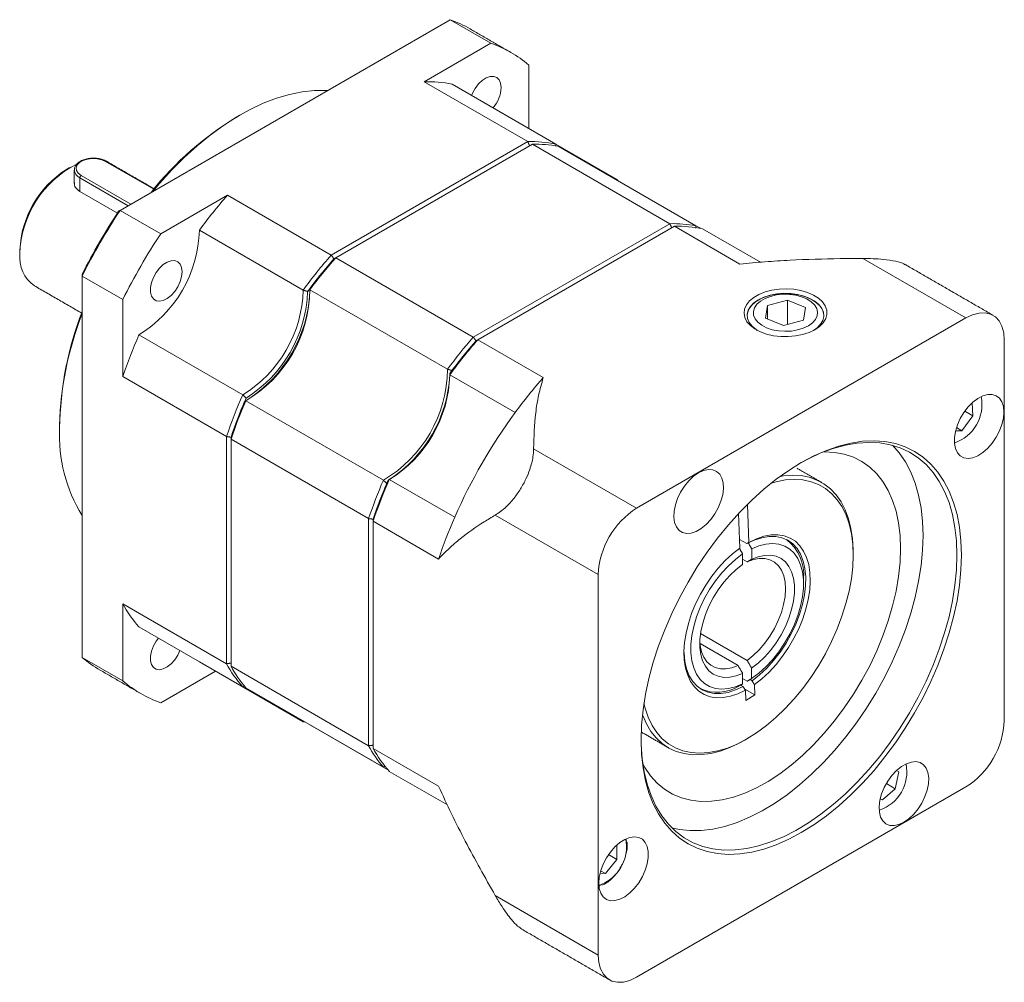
# Model space of a CAD drawing. Header units: millimetres. Extents: x 1181 to 1607, y -83 to 105.
# Tile 5 of 5: x 1546 to 1600, y 48 to 100. Entities that reach past the tile are written whole.
import ezdxf

# ---------------------------------------------------------------- set-up
doc = ezdxf.new("R2010")
doc.units = ezdxf.units.MM
doc.layers.add('dim', color=4, linetype='Continuous')

# ---------------------------------------------------------------- blocks, each defined once
blk = doc.blocks.new('JY5GERG')
at = {"color": 7, "linetype": 'Continuous', "lineweight": 15}
for p, q in [((1569.164, 100.415), (1551.051, 89.959)), ((1571.391, 99.13), (1569.164, 100.415)), ((1567.729, 97.015), (1571.391, 99.13)), ((1573.472, 97.928), (1573.472, 94.453)), ((1573.421, 93.729), (1567.729, 97.015)), ((1569.269, 96.879), (1574.961, 93.593)), ((1562.633, 87.502), (1573.421, 93.729)), ((1573.669, 93.586), (1562.881, 87.359)), ((1573.669, 93.586), (1581.217, 89.229)), ((1578.276, 91.679), (1574.961, 93.593)), ((1575.088, 93.474), (1582.637, 89.116)), ((1552.898, 91.119), (1550.258, 92.643)), ((1548.54, 92.159), (1548.539, 92.171)), ((1548.921, 91.871), (1551.642, 90.3)), ((1551.494, 90.215), (1548.847, 91.743)), ((1548.847, 91.743), (1548.847, 90.995)), ((1578.238, 91.656), (1578.276, 91.679)), ((1578.276, 91.679), (1578.356, 91.588)), ((1550.903, 89.808), (1548.847, 90.995)), ((1553.279, 88.674), (1556.941, 90.788)), ((1556.941, 90.788), (1562.633, 87.502)), ((1551.051, 89.959), (1553.279, 88.674)), ((1570.429, 83.001), (1581.217, 89.229)), ((1561.093, 85.587), (1555.401, 88.873)), ((1581.464, 89.086), (1570.677, 82.858)), ((1581.464, 89.086), (1585.053, 87.014)), ((1582.637, 89.115), (1582.883, 88.974)), ((1583.005, 88.95), (1586.181, 87.116)), ((1562.881, 87.359), (1570.429, 83.001)), ((1597.453, 84.058), (1591.803, 87.319)), ((1548.971, 86.355), (1548.971, 65.44)), ((1551.198, 85.069), (1548.971, 86.355)), ((1561.461, 85.607), (1569.009, 81.249)), ((1551.198, 80.84), (1551.198, 85.069)), ((1587.66, 85.041), (1586.561, 84.745)), ((1587.66, 85.041), (1588.653, 84.639)), ((1587.66, 83.703), (1587.66, 85.041)), ((1586.561, 84.745), (1586.455, 84.048)), ((1586.561, 84.005), (1586.561, 84.745)), ((1588.547, 83.942), (1588.653, 84.639)), ((1579.387, 73.628), (1597.453, 84.058)), ((1587.448, 83.646), (1586.455, 84.048)), ((1588.547, 83.942), (1587.448, 83.646)), ((1552.086, 83.132), (1557.778, 79.846)), ((1574.265, 80.787), (1570.677, 82.858)), ((1599.557, 82.843), (1599.557, 61.98)), ((1556.89, 77.554), (1551.198, 80.84)), ((1572.725, 78.872), (1569.136, 80.944)), ((1557.945, 79.517), (1565.494, 75.16)), ((1597.791, 79.403), (1597.835, 78.693)), ((1597.391, 78.95), (1597.835, 78.693)), ((1597.835, 78.693), (1597.232, 77.877)), ((1596.883, 77.873), (1597.232, 77.877)), ((1596.933, 78.049), (1597.232, 77.877)), ((1556.89, 65.097), (1556.89, 77.554)), ((1557.138, 77.412), (1564.686, 73.054)), ((1557.138, 77.412), (1557.138, 64.954)), ((1573.737, 76.89), (1579.387, 73.628)), ((1565.822, 75.202), (1569.41, 73.131)), ((1585.548, 71.753), (1585.468, 73.834)), ((1564.686, 60.597), (1564.686, 73.054)), ((1577.283, 69.984), (1571.633, 73.246)), ((1584.981, 73.333), (1585.053, 71.442)), ((1564.934, 72.911), (1564.934, 60.454)), ((1564.934, 72.911), (1568.522, 70.839)), ((1585.035, 71.912), (1585.429, 71.684)), ((1585.699, 70.827), (1585.699, 71.401)), ((1585.204, 71.116), (1585.204, 70.542)), ((1585.451, 70.683), (1585.204, 70.826)), ((1577.283, 49.122), (1577.283, 69.984)), ((1551.198, 64.154), (1551.198, 68.383)), ((1551.198, 68.383), (1556.89, 65.097)), ((1557.778, 63.831), (1552.086, 67.117)), ((1582.894, 66.757), (1585.449, 65.282)), ((1584.954, 64.996), (1582.865, 66.203)), ((1548.971, 65.44), (1551.198, 64.154)), ((1555.401, 65.203), (1561.093, 61.917)), ((1557.138, 64.954), (1564.686, 60.597)), ((1585.696, 64.278), (1585.697, 64.852)), ((1556.289, 64.69), (1553.279, 62.952)), ((1585.202, 64.566), (1585.201, 63.992)), ((1585.449, 64.134), (1585.201, 64.277)), ((1557.945, 63.781), (1565.494, 59.423)), ((1585.092, 63.929), (1585.224, 63.853)), ((1585.608, 64.226), (1585.718, 64.163)), ((1585.869, 63.383), (1585.847, 63.951)), ((1585.315, 63.702), (1585.869, 63.383)), ((1585.353, 63.641), (1585.375, 63.072)), ((1585.375, 63.072), (1585.869, 63.383)), ((1561.093, 61.917), (1561.094, 61.963)), ((1561.215, 61.893), (1561.093, 61.917)), ((1561.461, 61.751), (1565.742, 59.279)), ((1568.522, 58.382), (1564.934, 60.454)), ((1569.004, 57.351), (1565.822, 59.188)), ((1593.763, 59.162), (1593.572, 58.242)), ((1593.64, 59.233), (1593.763, 59.162)), ((1593.763, 59.162), (1593.641, 59.234)), ((1597.453, 58.337), (1579.387, 47.907)), ((1593.086, 58.523), (1593.572, 58.242)), ((1593.572, 58.242), (1592.869, 57.623)), ((1592.752, 57.692), (1592.869, 57.623)), ((1578.307, 54.366), (1578.307, 55.158)), ((1577.848, 54.631), (1578.307, 54.366)), ((1578.307, 54.366), (1577.678, 53.584)), ((1577.678, 53.584), (1577.379, 53.61)), ((1577.413, 53.736), (1577.678, 53.584)), ((1577.461, 52.963), (1577.314, 52.909)), ((1571.633, 52.384), (1577.283, 49.122))]:
    blk.add_line(p, q, dxfattribs=at)
at = {"color": 7, "linetype": 'Continuous', "lineweight": 15, "flags": 128}
for points in [[(1571.951, 96.696), (1571.924, 96.93), (1571.844, 97.117), (1571.716, 97.246), (1571.549, 97.309), (1571.353, 97.302), (1571.139, 97.226), (1570.923, 97.085), (1570.716, 96.889), (1570.533, 96.648), (1570.384, 96.38), (1570.335, 96.264)], [(1562.425, 96.525), (1562.37, 96.528), (1561.715, 96.527), (1561.038, 96.455), (1560.342, 96.315), (1559.631, 96.105), (1558.91, 95.829), (1558.181, 95.486), (1557.45, 95.08), (1556.719, 94.611), (1555.994, 94.083), (1555.277, 93.499), (1554.574, 92.862), (1553.887, 92.174), (1553.22, 91.441), (1552.841, 90.992)], [(1550.258, 92.643), (1550.042, 92.736), (1549.79, 92.79), (1549.522, 92.801), (1549.259, 92.768), (1549.023, 92.694), (1548.833, 92.584), (1548.704, 92.448), (1548.647, 92.296), (1548.666, 92.141), (1548.76, 91.996), (1548.921, 91.871)], [(1554.451, 86.594), (1554.424, 86.827), (1554.344, 87.014), (1554.216, 87.143), (1554.049, 87.206), (1553.853, 87.2), (1553.639, 87.124), (1553.423, 86.983), (1553.216, 86.786), (1553.033, 86.546), (1552.884, 86.277), (1552.78, 85.997), (1552.726, 85.723), (1552.726, 85.472), (1552.78, 85.261), (1552.884, 85.101), (1553.033, 85.004), (1553.216, 84.976), (1553.423, 85.018), (1553.639, 85.127), (1553.853, 85.297), (1554.049, 85.517), (1554.216, 85.774), (1554.344, 86.05), (1554.424, 86.329), (1554.451, 86.594)], [(1589.163, 83.415), (1588.85, 83.264), (1588.495, 83.148), (1588.11, 83.07), (1587.707, 83.033), (1587.299, 83.038), (1586.9, 83.086), (1586.521, 83.173), (1586.176, 83.299), (1585.875, 83.457), (1585.628, 83.645), (1585.442, 83.854), (1585.325, 84.08), (1585.279, 84.314), (1585.307, 84.549), (1585.407, 84.777), (1585.575, 84.992), (1585.808, 85.185), (1586.096, 85.352), (1586.431, 85.486), (1586.803, 85.583), (1587.198, 85.641), (1587.605, 85.656), (1588.01, 85.63), (1588.401, 85.562), (1588.764, 85.455), (1589.089, 85.313), (1589.364, 85.139), (1589.581, 84.94), (1589.733, 84.721), (1589.815, 84.49), (1589.824, 84.255), (1589.76, 84.023), (1589.625, 83.8), (1589.424, 83.596), (1589.163, 83.415)], [(1589.457, 84.697), (1589.262, 84.89), (1589.008, 85.059), (1588.705, 85.198), (1588.363, 85.303), (1587.993, 85.37), (1587.608, 85.396), (1587.221, 85.381), (1586.846, 85.326), (1586.495, 85.231), (1586.18, 85.101), (1585.911, 84.94), (1585.699, 84.752), (1585.55, 84.546), (1585.469, 84.327), (1585.454, 84.184)], [(1589.098, 83.379), (1589.286, 83.515), (1589.475, 83.711), (1589.598, 83.923), (1589.652, 84.145), (1589.634, 84.368), (1589.545, 84.586), (1589.389, 84.79), (1589.17, 84.975), (1588.896, 85.133), (1588.576, 85.26), (1588.221, 85.35), (1587.844, 85.401), (1587.457, 85.412), (1587.073, 85.381), (1586.706, 85.31), (1586.367, 85.201), (1586.069, 85.058), (1585.821, 84.886), (1585.633, 84.69), (1585.51, 84.478), (1585.456, 84.257), (1585.474, 84.033), (1585.563, 83.815), (1585.719, 83.611), (1585.938, 83.426), (1586.009, 83.379)], [(1589.151, 84.773), (1588.969, 84.95), (1588.728, 85.102), (1588.44, 85.223), (1588.115, 85.308), (1587.767, 85.353), (1587.41, 85.358), (1587.06, 85.32), (1586.729, 85.243), (1586.432, 85.128), (1586.182, 84.982), (1585.987, 84.809), (1585.857, 84.618), (1585.796, 84.415), (1585.807, 84.209), (1585.889, 84.009), (1586.04, 83.822), (1586.253, 83.657), (1586.519, 83.52), (1586.827, 83.416), (1587.165, 83.351), (1587.519, 83.326), (1587.875, 83.343), (1588.217, 83.401), (1588.532, 83.497), (1588.807, 83.628), (1589.031, 83.788), (1589.194, 83.971), (1589.291, 84.17), (1589.316, 84.375), (1589.269, 84.579), (1589.151, 84.773)], [(1599.557, 82.843), (1599.525, 83.246), (1599.43, 83.6), (1599.275, 83.895), (1599.065, 84.12), (1598.806, 84.27), (1598.505, 84.339), (1598.173, 84.327), (1597.819, 84.232), (1597.453, 84.058)], [(1599.533, 78.9), (1599.505, 79.2), (1599.423, 79.456), (1599.289, 79.657), (1599.11, 79.794), (1598.892, 79.863), (1598.645, 79.861), (1598.378, 79.786), (1598.103, 79.644), (1597.831, 79.438), (1597.573, 79.179), (1597.339, 78.876), (1597.139, 78.541), (1596.982, 78.19), (1596.873, 77.835), (1596.818, 77.491), (1596.818, 77.173), (1596.873, 76.893), (1596.982, 76.664), (1597.139, 76.494), (1597.339, 76.39), (1597.573, 76.357), (1597.831, 76.395), (1598.103, 76.504), (1598.378, 76.679), (1598.645, 76.913), (1598.892, 77.196), (1599.11, 77.516), (1599.289, 77.861), (1599.423, 78.216), (1599.505, 78.567), (1599.533, 78.9)], [(1597.206, 71.054), (1597.179, 70.243), (1597.098, 69.405), (1596.963, 68.546), (1596.776, 67.671), (1596.537, 66.786), (1596.248, 65.896), (1595.911, 65.006), (1595.528, 64.122), (1595.101, 63.25), (1594.633, 62.395), (1594.126, 61.562), (1593.584, 60.756), (1593.011, 59.982), (1592.409, 59.245), (1591.782, 58.55), (1591.135, 57.901), (1590.471, 57.301), (1589.795, 56.755), (1589.109, 56.266), (1588.42, 55.837), (1587.731, 55.47), (1587.046, 55.168), (1586.369, 54.933), (1585.705, 54.766), (1585.058, 54.668), (1584.431, 54.64), (1583.83, 54.682), (1583.256, 54.793), (1582.714, 54.974), (1582.208, 55.222), (1581.739, 55.537), (1581.312, 55.916), (1580.929, 56.357), (1580.592, 56.857), (1580.303, 57.414), (1580.064, 58.024), (1579.877, 58.682), (1579.742, 59.386), (1579.661, 60.13), (1579.634, 60.91), (1579.661, 61.722), (1579.742, 62.56), (1579.877, 63.419), (1580.064, 64.294), (1580.303, 65.179), (1580.592, 66.069), (1580.929, 66.959), (1581.312, 67.842), (1581.739, 68.715), (1582.208, 69.57), (1582.714, 70.403), (1583.256, 71.209), (1583.83, 71.983), (1584.431, 72.719), (1585.058, 73.415), (1585.705, 74.064), (1586.369, 74.664), (1587.046, 75.21), (1587.731, 75.699), (1588.42, 76.128), (1589.109, 76.495), (1589.795, 76.796), (1590.471, 77.032), (1591.135, 77.199), (1591.782, 77.297), (1592.409, 77.325), (1593.011, 77.283), (1593.584, 77.171), (1594.126, 76.991), (1594.633, 76.743), (1595.101, 76.428), (1595.528, 76.049), (1595.911, 75.608), (1596.248, 75.107), (1596.537, 74.551), (1596.776, 73.941), (1596.963, 73.283), (1597.098, 72.579), (1597.179, 71.835), (1597.206, 71.054)], [(1596.958, 71.054), (1596.931, 71.833), (1596.849, 72.576), (1596.713, 73.277), (1596.524, 73.932), (1596.283, 74.538), (1595.991, 75.09), (1595.65, 75.585), (1595.263, 76.019), (1594.832, 76.391), (1594.36, 76.697), (1593.85, 76.936), (1593.304, 77.106), (1592.726, 77.207), (1592.121, 77.236), (1591.492, 77.196), (1590.842, 77.084), (1590.176, 76.903), (1589.498, 76.653), (1588.813, 76.337), (1588.357, 76.091)], [(1593.865, 71.411), (1593.837, 72.133), (1593.755, 72.817), (1593.619, 73.459), (1593.429, 74.054), (1593.188, 74.598), (1592.897, 75.086), (1592.558, 75.515), (1592.173, 75.883), (1591.746, 76.185), (1591.28, 76.421), (1590.778, 76.588), (1590.244, 76.684), (1589.682, 76.71), (1589.635, 76.709)], [(1595.102, 72.126), (1595.075, 72.905), (1594.993, 73.647), (1594.857, 74.348), (1594.668, 75.004), (1594.426, 75.609), (1594.135, 76.161), (1593.794, 76.656), (1593.422, 77.076)], [(1582.79, 75.565), (1582.516, 75.375), (1582.253, 75.128), (1582.012, 74.835), (1581.803, 74.507), (1581.635, 74.158), (1581.513, 73.802), (1581.444, 73.455), (1581.43, 73.129), (1581.472, 72.839), (1581.568, 72.596), (1581.713, 72.41), (1581.903, 72.289), (1582.129, 72.238), (1582.382, 72.258), (1582.652, 72.35), (1582.928, 72.509), (1583.197, 72.729), (1583.45, 73), (1583.676, 73.313), (1583.866, 73.653), (1584.012, 74.007), (1584.108, 74.36), (1584.149, 74.698), (1584.135, 75.008), (1584.066, 75.276), (1583.945, 75.492), (1583.776, 75.646), (1583.567, 75.732), (1583.327, 75.748), (1583.064, 75.691), (1582.79, 75.565)], [(1579.789, 62.892), (1579.849, 62.654), (1580.018, 62.162), (1580.233, 61.717), (1580.493, 61.323), (1580.795, 60.984), (1581.137, 60.702), (1581.516, 60.479), (1581.928, 60.319), (1582.371, 60.222), (1582.84, 60.188), (1583.331, 60.219), (1583.84, 60.314), (1584.364, 60.472), (1584.896, 60.691), (1585.433, 60.971), (1585.971, 61.308), (1586.503, 61.7), (1587.027, 62.143), (1587.538, 62.633), (1588.03, 63.167), (1588.501, 63.74), (1588.945, 64.346), (1589.36, 64.981), (1589.741, 65.639), (1590.085, 66.315), (1590.39, 67.003), (1590.652, 67.697), (1590.87, 68.39), (1591.042, 69.078), (1591.166, 69.754), (1591.241, 70.412), (1591.266, 71.047), (1591.242, 71.653), (1591.168, 72.226), (1591.045, 72.76), (1590.875, 73.25), (1590.658, 73.693), (1590.396, 74.085), (1590.093, 74.422), (1589.749, 74.702), (1589.369, 74.922), (1588.955, 75.08), (1588.511, 75.174), (1588.042, 75.205), (1587.549, 75.172), (1587.039, 75.075), (1586.78, 75.003)], [(1587.261, 75.37), (1587.436, 75.398), (1587.933, 75.436), (1588.408, 75.411), (1588.857, 75.322), (1589.278, 75.171), (1589.665, 74.957), (1590.016, 74.685), (1590.329, 74.355), (1590.6, 73.97), (1590.827, 73.533), (1591.008, 73.049), (1591.142, 72.521), (1591.228, 71.953), (1591.265, 71.351), (1591.266, 71.197)], [(1581.315, 56.103), (1581.718, 56.014), (1582.31, 55.949), (1582.928, 55.954), (1583.568, 56.03), (1584.226, 56.177), (1584.898, 56.392), (1585.58, 56.676), (1586.268, 57.025), (1586.957, 57.439), (1587.642, 57.913), (1588.32, 58.446), (1588.986, 59.034), (1589.635, 59.673), (1590.265, 60.359), (1590.87, 61.087), (1591.448, 61.854), (1591.993, 62.654), (1592.504, 63.483), (1592.976, 64.335), (1593.407, 65.204), (1593.794, 66.085), (1594.135, 66.973), (1594.426, 67.862), (1594.668, 68.746), (1594.857, 69.62), (1594.993, 70.478), (1595.075, 71.315), (1595.102, 72.126)], [(1585.718, 64.163), (1586.128, 64.485), (1586.525, 64.859), (1586.904, 65.278), (1587.258, 65.735), (1587.582, 66.224), (1587.871, 66.737), (1588.121, 67.266), (1588.327, 67.803), (1588.486, 68.339), (1588.597, 68.867), (1588.657, 69.377), (1588.664, 69.862), (1588.621, 70.315), (1588.525, 70.728), (1588.381, 71.096), (1588.188, 71.411), (1587.952, 71.67), (1587.674, 71.869), (1587.36, 72.003), (1587.015, 72.072), (1586.643, 72.074), (1586.251, 72.009), (1585.844, 71.879), (1585.429, 71.684)], [(1585.548, 71.753), (1585.962, 71.949), (1586.368, 72.085), (1586.761, 72.157), (1587.135, 72.166), (1587.486, 72.11), (1587.807, 71.99), (1588.094, 71.81), (1588.343, 71.569), (1588.55, 71.274), (1588.713, 70.927), (1588.829, 70.533), (1588.897, 70.099), (1588.915, 69.63), (1588.883, 69.134), (1588.802, 68.616), (1588.672, 68.086), (1588.497, 67.55), (1588.278, 67.016), (1588.018, 66.492), (1587.721, 65.985), (1587.391, 65.503), (1587.034, 65.052), (1586.654, 64.64), (1586.256, 64.271), (1585.847, 63.951)], [(1579.739, 59.566), (1579.832, 59.402), (1580.148, 58.942), (1580.51, 58.544), (1580.916, 58.208), (1581.362, 57.939), (1581.847, 57.738), (1582.365, 57.606), (1582.914, 57.545), (1583.489, 57.554), (1584.085, 57.635), (1584.699, 57.786), (1585.326, 58.006), (1585.961, 58.293), (1586.6, 58.646), (1587.237, 59.061), (1587.869, 59.537), (1588.49, 60.068), (1589.096, 60.652), (1589.682, 61.284), (1590.244, 61.959), (1590.778, 62.672), (1591.28, 63.418), (1591.746, 64.192), (1592.173, 64.987), (1592.558, 65.798), (1592.897, 66.619), (1593.188, 67.444), (1593.429, 68.266), (1593.619, 69.08), (1593.755, 69.88), (1593.837, 70.659), (1593.865, 71.411)], [(1585.353, 63.641), (1584.939, 63.444), (1584.533, 63.309), (1584.139, 63.236), (1583.765, 63.228), (1583.415, 63.284), (1583.094, 63.403), (1582.807, 63.584), (1582.558, 63.824), (1582.35, 64.12), (1582.188, 64.467), (1582.071, 64.86), (1582.004, 65.295), (1581.986, 65.763), (1582.018, 66.26), (1582.099, 66.777), (1582.228, 67.308), (1582.404, 67.844), (1582.623, 68.378), (1582.883, 68.902), (1583.18, 69.409), (1583.509, 69.891), (1583.867, 70.341), (1584.247, 70.754), (1584.644, 71.123), (1585.053, 71.442)], [(1585.699, 71.401), (1586.096, 71.563), (1586.481, 71.66), (1586.85, 71.691), (1587.195, 71.654), (1587.51, 71.551), (1587.791, 71.384), (1588.033, 71.154), (1588.232, 70.867), (1588.383, 70.526), (1588.486, 70.138), (1588.537, 69.709), (1588.537, 69.246), (1588.485, 68.757), (1588.382, 68.25), (1588.23, 67.734), (1588.032, 67.218), (1587.789, 66.709), (1587.508, 66.217), (1587.192, 65.75), (1586.847, 65.316), (1586.479, 64.921), (1586.093, 64.573), (1585.696, 64.278)], [(1579.635, 60.982), (1579.641, 60.66), (1579.696, 59.898), (1579.805, 59.176), (1579.968, 58.497), (1580.183, 57.866), (1580.45, 57.287), (1580.766, 56.763), (1581.13, 56.298), (1581.539, 55.894), (1581.991, 55.555), (1582.483, 55.282), (1583.012, 55.078), (1583.574, 54.942), (1584.166, 54.877), (1584.784, 54.883), (1585.424, 54.959), (1586.082, 55.105), (1586.755, 55.321), (1587.437, 55.604), (1588.124, 55.954), (1588.813, 56.367), (1589.498, 56.842), (1590.176, 57.374), (1590.842, 57.962), (1591.492, 58.601), (1592.121, 59.287), (1592.726, 60.016), (1593.304, 60.783), (1593.85, 61.583), (1594.36, 62.411), (1594.832, 63.263), (1595.263, 64.132), (1595.65, 65.014), (1595.991, 65.901), (1596.283, 66.79), (1596.524, 67.675), (1596.713, 68.549), (1596.849, 69.407), (1596.931, 70.244), (1596.958, 71.054)], [(1585.201, 63.992), (1584.805, 63.83), (1584.419, 63.733), (1584.051, 63.703), (1583.706, 63.74), (1583.39, 63.842), (1583.109, 64.01), (1582.867, 64.239), (1582.669, 64.527), (1582.517, 64.868), (1582.415, 65.256), (1582.363, 65.685), (1582.363, 66.148), (1582.415, 66.637), (1582.518, 67.143), (1582.67, 67.659), (1582.869, 68.176), (1583.111, 68.684), (1583.392, 69.176), (1583.708, 69.643), (1584.053, 70.078), (1584.422, 70.472), (1584.808, 70.82), (1585.204, 71.116)], [(1585.451, 70.683), (1585.79, 70.808), (1586.116, 70.869), (1586.423, 70.865), (1586.703, 70.796), (1586.951, 70.664), (1587.162, 70.472), (1587.331, 70.223), (1587.454, 69.922), (1587.529, 69.578), (1587.554, 69.196), (1587.529, 68.785), (1587.453, 68.353), (1587.33, 67.911), (1587.161, 67.467), (1586.95, 67.031), (1586.701, 66.613), (1586.421, 66.221), (1586.114, 65.863), (1585.788, 65.548), (1585.449, 65.282)], [(1585.699, 70.827), (1586.059, 70.965), (1586.407, 71.039), (1586.736, 71.047), (1587.039, 70.989), (1587.312, 70.865), (1587.547, 70.68), (1587.741, 70.435), (1587.891, 70.137), (1587.992, 69.79), (1588.043, 69.403), (1588.042, 68.981), (1587.991, 68.534), (1587.89, 68.071), (1587.74, 67.601), (1587.546, 67.132), (1587.31, 66.674), (1587.037, 66.237), (1586.734, 65.828), (1586.404, 65.456), (1586.056, 65.129), (1585.697, 64.852)], [(1585.202, 64.566), (1584.842, 64.428), (1584.494, 64.355), (1584.165, 64.347), (1583.861, 64.405), (1583.589, 64.528), (1583.353, 64.714), (1583.159, 64.958), (1583.01, 65.257), (1582.909, 65.603), (1582.858, 65.991), (1582.858, 66.412), (1582.909, 66.859), (1583.011, 67.322), (1583.16, 67.793), (1583.355, 68.262), (1583.591, 68.719), (1583.863, 69.157), (1584.167, 69.565), (1584.496, 69.937), (1584.844, 70.265), (1585.204, 70.542)], [(1553.152, 66.502), (1553.033, 66.338), (1552.884, 66.069), (1552.78, 65.789), (1552.726, 65.515), (1552.726, 65.264), (1552.78, 65.052), (1552.884, 64.893), (1553.033, 64.796), (1553.216, 64.768), (1553.423, 64.809), (1553.639, 64.919), (1553.853, 65.089), (1554.049, 65.309), (1554.216, 65.565), (1554.335, 65.819)], [(1584.954, 64.996), (1584.616, 64.872), (1584.289, 64.811), (1583.983, 64.815), (1583.702, 64.883), (1583.454, 65.015), (1583.244, 65.208), (1583.075, 65.457), (1582.952, 65.757), (1582.877, 66.102), (1582.854, 66.361)], [(1581.986, 65.788), (1581.989, 65.674), (1582.033, 65.221), (1582.128, 64.808), (1582.272, 64.441), (1582.465, 64.125), (1582.701, 63.866), (1582.979, 63.668), (1583.293, 63.533), (1583.638, 63.464), (1584.01, 63.462), (1584.402, 63.527), (1584.809, 63.658), (1585.224, 63.853)], [(1585.328, 60.91), (1585.042, 60.753), (1584.503, 60.5), (1583.971, 60.308), (1583.45, 60.177), (1582.945, 60.11), (1582.46, 60.106), (1581.998, 60.166), (1581.564, 60.289), (1581.161, 60.474), (1580.793, 60.72), (1580.462, 61.024), (1580.172, 61.384), (1579.925, 61.798), (1579.722, 62.261), (1579.711, 62.292)], [(1594.05, 56.4), (1594.324, 56.59), (1594.587, 56.837), (1594.828, 57.13), (1595.037, 57.458), (1595.206, 57.807), (1595.327, 58.162), (1595.396, 58.51), (1595.41, 58.836), (1595.368, 59.126), (1595.273, 59.369), (1595.127, 59.555), (1594.937, 59.676), (1594.711, 59.727), (1594.458, 59.706), (1594.188, 59.615), (1593.913, 59.456), (1593.643, 59.236), (1593.39, 58.964), (1593.164, 58.652), (1592.974, 58.312), (1592.828, 57.958), (1592.733, 57.605), (1592.691, 57.266), (1592.705, 56.957), (1592.774, 56.689), (1592.895, 56.473), (1593.064, 56.319), (1593.273, 56.232), (1593.514, 56.217), (1593.776, 56.274), (1594.05, 56.4)], [(1577.307, 53.065), (1577.335, 52.765), (1577.417, 52.509), (1577.551, 52.308), (1577.73, 52.17), (1577.948, 52.101), (1578.195, 52.104), (1578.462, 52.178), (1578.737, 52.321), (1579.009, 52.526), (1579.268, 52.786), (1579.501, 53.089), (1579.701, 53.423), (1579.858, 53.775), (1579.967, 54.13), (1580.022, 54.474), (1580.022, 54.792), (1579.967, 55.071), (1579.858, 55.301), (1579.701, 55.471), (1579.501, 55.575), (1579.268, 55.608), (1579.009, 55.57), (1578.737, 55.461), (1578.462, 55.286), (1578.195, 55.052), (1577.948, 54.769), (1577.73, 54.449), (1577.551, 54.104), (1577.417, 53.749), (1577.335, 53.398), (1577.307, 53.065)], [(1578.841, 55.094), (1578.816, 55.358), (1578.782, 55.483)], [(1578.807, 55.495), (1578.816, 55.453), (1578.832, 55.351)], [(1577.283, 49.122), (1577.315, 48.718), (1577.41, 48.364), (1577.565, 48.07), (1577.775, 47.844), (1578.035, 47.695), (1578.335, 47.625), (1578.667, 47.638), (1579.022, 47.733), (1579.387, 47.907)]]:
    blk.add_lwpolyline(points, dxfattribs=at)
at = {"color": 7, "linetype": 'Continuous', "lineweight": 15}
for centre, radius, start, end in [((1566.844, 93.99), 6.831, 60.0238, 70.1453), ((1569.08, 92.725), 6.809, 49.8318, 70.1575), ((1567.881, 89.954), 7.063, 78.6643, 91.2341), ((1570.07, 96.784), 1.883, 320.2791, 357.3274), ((1566.597, 79.957), 17.674, 120.9507, 141.5832), ((1573.573, 86.668), 7.063, 78.6643, 91.2341), ((1573.818, 86.472), 7.116, 79.7158, 91.2037), ((1551.23, 87.426), 5.677, 116.6946, 178.3976), ((1550.288, 92.6), 0.0528, 65.6932, 125.6172), ((1551.061, 87.55), 5.51, 122.4499, 177.5554), ((1549.06, 92.221), 0.524, 186.832, 246.0417), ((1549.008, 91.735), 0.161, 122.6055, 177.3945), ((1578.171, 72.131), 28.263, 138.6906, 143.6737), ((1580.343, 70.645), 35.087, 146.6001, 153.3999), ((1580.049, 70.815), 34.788, 146.7024, 153.2976), ((1581.366, 82.115), 7.116, 79.7158, 91.2037), ((1582.571, 69.359), 35.087, 146.6001, 153.3999), ((1548.476, 89.043), 6.926, 301.4077, 358.5923), ((1581.616, 82.025), 7.063, 78.6643, 91.2341), ((1547.464, 87.386), 1.919, 174.0725, 234.6153), ((1583.863, 68.845), 28.263, 138.6906, 143.6737), ((1583.813, 68.876), 27.959, 138.7695, 143.4849), ((1584.046, 68.755), 28.179, 138.6859, 143.2726), ((1583.748, 68.93), 27.875, 138.765, 143.0754), ((1554.169, 85.757), 6.926, 301.4077, 358.5923), ((1554.344, 85.656), 7.117, 300.3982, 359.6018), ((1554.108, 85.792), 7.239, 302.211, 357.789), ((1553.945, 85.886), 7.531, 303.1519, 356.8534), ((1565.868, 77.8), 18.139, 158.6785, 178.7883), ((1565.597, 77.75), 17.866, 158.5294, 179.0675), ((1588.854, 84.171), 0.8, 0.9508, 41.0613), ((1577.973, 71.782), 28.265, 156.3262, 161.3089), ((1591.595, 64.398), 28.179, 138.6859, 143.2726), ((1591.906, 64.202), 28.263, 138.6906, 143.6737), ((1591.609, 64.376), 27.959, 138.7695, 143.4849), ((1591.544, 64.43), 27.875, 138.765, 143.0754), ((1561.892, 81.299), 7.117, 300.3982, 359.6017), ((1562.212, 81.114), 6.926, 301.4077, 358.5923), ((1561.856, 81.319), 7.293, 303.2962, 356.7092), ((1595.495, 62.13), 28.263, 138.6906, 143.6737), ((1583.665, 68.496), 28.265, 156.3262, 161.3089), ((1583.613, 68.524), 27.962, 156.515, 161.23), ((1583.834, 68.382), 28.182, 156.7273, 161.3137), ((1583.533, 68.553), 27.878, 156.9245, 161.2346), ((1596.096, 79.312), 2.233, 288.8094, 11.196), ((1596.973, 61.045), 30.096, 143.6765, 156.3235), ((1556.25, 77.658), 8.526, 177.4305, 211.367), ((1591.382, 64.025), 28.182, 156.7273, 161.3137), ((1591.708, 63.853), 28.265, 156.3262, 161.3089), ((1591.408, 64.024), 27.962, 156.515, 161.23), ((1591.329, 64.053), 27.878, 156.9245, 161.2346), ((1581.831, 69.788), 4.552, 122.4764, 177.5236), ((1595.297, 61.781), 28.265, 156.3262, 161.3089), ((1586.118, 69.982), 2.435, 354.9586, 51.7334), ((1557.391, 71.782), 7.064, 208.7581, 221.3258), ((1553.372, 70.655), 6.824, 229.8386, 239.987), ((1563.083, 68.496), 7.064, 208.7581, 221.3258), ((1563.375, 68.382), 7.117, 208.7883, 220.2745), ((1555.59, 69.357), 6.809, 229.8317, 250.1575), ((1583.796, 65.788), 2.259, 246.7166, 300.8288), ((1595.009, 62.177), 4.552, 302.4764, 357.5236), ((1570.924, 64.024), 7.117, 208.7883, 220.2745), ((1571.127, 63.853), 7.064, 208.7581, 221.3258), ((1591.978, 59.168), 2.23, 288.7408, 11.2646), ((1576.566, 55.086), 2.275, 289.1325, 0.2046)]:
    blk.add_arc(centre, radius, start, end, dxfattribs=at)
for points in [[(1572.484, 98.622), (1570.257, 99.908)], [(1557.631, 95.186), (1557.507, 95.115)], [(1573.516, 93.499), (1573.421, 93.729)], [(1574.961, 93.484), (1574.961, 93.593)], [(1552.918, 91.143), (1550.31, 92.648)], [(1548.277, 92.3), (1548.104, 92.2)], [(1548.539, 92.171), (1548.539, 91.437)], [(1578.288, 91.626), (1578.276, 91.679)], [(1550.972, 89.913), (1551.051, 89.959)], [(1581.217, 89.229), (1581.312, 88.998)], [(1582.637, 89.116), (1582.635, 88.986)], [(1545.555, 87.785), (1545.555, 87.585)], [(1562.786, 87.304), (1562.633, 87.502)], [(1562.786, 87.304), (1562.881, 87.359)], [(1598.941, 84.205), (1594.131, 86.982)], [(1548.971, 86.447), (1548.971, 86.355)], [(1546.353, 85.822), (1548.945, 84.326)], [(1561.093, 85.587), (1561.342, 85.513)], [(1561.464, 85.676), (1561.461, 85.607)], [(1570.429, 83.001), (1570.581, 82.803)], [(1570.677, 82.858), (1570.581, 82.803)], [(1569.009, 81.249), (1569.26, 81.176)], [(1569.138, 81.012), (1569.136, 80.944)], [(1557.778, 79.846), (1557.967, 79.667)], [(1557.886, 79.48), (1557.945, 79.517)], [(1547.733, 78.184), (1547.733, 78.041)], [(1556.89, 77.554), (1557.138, 77.522)], [(1557.138, 77.522), (1557.138, 77.412)], [(1589.526, 75.043), (1588.189, 75.815)], [(1565.494, 75.16), (1565.682, 74.979)], [(1565.763, 75.167), (1565.822, 75.202)], [(1564.686, 73.054), (1564.934, 73.021)], [(1564.934, 73.021), (1564.934, 72.911)], [(1585.204, 71.116), (1585.039, 71.403)], [(1585.429, 71.684), (1585.548, 71.753)], [(1585.513, 71.725), (1585.699, 71.401)], [(1585.699, 70.827), (1585.451, 70.683)], [(1591.266, 71.054), (1591.266, 71.197)], [(1588.544, 69.483), (1588.544, 69.768)], [(1556.89, 65.097), (1557.138, 65.13)], [(1585.202, 64.566), (1584.954, 64.996)], [(1585.449, 65.282), (1585.697, 64.852)], [(1549.958, 64.746), (1552.186, 63.46)], [(1585.696, 64.278), (1585.449, 64.134)], [(1557.778, 63.831), (1557.873, 63.886)], [(1584.954, 63.849), (1585.201, 63.992)], [(1585.224, 63.853), (1585.353, 63.641)], [(1585.847, 63.951), (1585.718, 64.163)], [(1561.093, 61.917), (1561.146, 61.933)], [(1579.642, 61.35), (1581.127, 60.493)], [(1564.686, 60.597), (1564.934, 60.63)], [(1585.328, 60.91), (1585.451, 60.981)], [(1565.599, 59.486), (1565.494, 59.423)], [(1578.87, 55.094), (1578.872, 55.137)], [(1573.089, 50.537), (1577.899, 47.76)]]:
    blk.add_open_spline(points, degree=1, dxfattribs=at)
for points, knots in [([(1549.574, 92.817), (1549.526, 92.817), (1549.388, 92.818), (1549.167, 92.775), (1548.931, 92.691), (1548.736, 92.569), (1548.606, 92.421), (1548.54, 92.277), (1548.546, 92.19), (1548.549, 92.157)], [0, 0, 0, 0, 0.0889992, 0.2560491, 0.4239773, 0.5935291, 0.7645462, 0.9129919, 1, 1, 1, 1]), ([(1550.31, 92.648), (1550.274, 92.667), (1550.169, 92.723), (1549.965, 92.786), (1549.747, 92.823), (1549.616, 92.818), (1549.574, 92.817)], [0, 0, 0, 0, 0.177335, 0.511382, 0.844806, 1, 1, 1, 1]), ([(1548.847, 90.995), (1548.774, 91.049), (1548.63, 91.158), (1548.537, 91.343), (1548.55, 91.452), (1548.553, 91.483)], [0, 0, 0, 0, 0.418605, 0.836818, 1, 1, 1, 1]), ([(1591.803, 87.319), (1591.387, 87.318), (1590.052, 87.312), (1588.256, 87.256), (1586.421, 87.146), (1585.509, 87.058), (1585.053, 87.014)], [0, 0, 0, 0, 0.184064, 0.590883, 0.795456, 1, 1, 1, 1]), ([(1591.803, 87.319), (1591.99, 87.318), (1592.368, 87.314), (1592.991, 87.274), (1593.579, 87.184), (1593.995, 87.071), (1594.101, 86.988), (1594.124, 86.971)], [0, 0, 0, 0, 0.208501, 0.421537, 0.702847, 0.93674, 1, 1, 1, 1]), ([(1574.265, 80.787), (1574.175, 80.466), (1573.994, 79.825), (1573.787, 78.525), (1573.757, 77.545), (1573.737, 76.89)], [0, 0, 0, 0, 0.248876, 0.49781, 1, 1, 1, 1]), ([(1571.633, 73.246), (1571.729, 73.307), (1571.922, 73.428), (1572.266, 73.722), (1572.642, 74.13), (1573.023, 74.672), (1573.324, 75.228), (1573.521, 75.716), (1573.638, 76.114), (1573.719, 76.508), (1573.73, 76.745), (1573.737, 76.89)], [0, 0, 0, 0, 0.105466, 0.210737, 0.351369, 0.468297, 0.585561, 0.696949, 0.781767, 0.866735, 1, 1, 1, 1]), ([(1571.633, 73.246), (1571.427, 73.123), (1570.764, 72.729), (1569.914, 72.127), (1569.092, 71.432), (1568.712, 71.037), (1568.522, 70.839)], [0, 0, 0, 0, 0.184064, 0.590883, 0.795456, 1, 1, 1, 1]), ([(1568.522, 58.382), (1568.755, 57.875), (1569.219, 56.861), (1570.242, 54.851), (1571.076, 53.372), (1571.633, 52.384)], [0, 0, 0, 0, 0.248876, 0.49781, 1, 1, 1, 1]), ([(1578.558, 54.019), (1578.574, 54.046), (1578.645, 54.168), (1578.738, 54.401), (1578.828, 54.704), (1578.866, 54.937), (1578.869, 55.062), (1578.87, 55.094)], [0, 0, 0, 0, 0.077966, 0.353455, 0.629357, 0.906056, 1, 1, 1, 1]), ([(1578.872, 55.137), (1578.873, 55.186), (1578.873, 55.246), (1578.862, 55.298), (1578.86, 55.307)], [0, 0, 0, 0, 0.82667, 1, 1, 1, 1]), ([(1577.514, 52.963), (1577.53, 52.969), (1577.626, 53.003), (1577.803, 53.12), (1578.035, 53.309), (1578.251, 53.544), (1578.43, 53.783), (1578.521, 53.95), (1578.558, 54.019)], [0, 0, 0, 0, 0.041961, 0.244763, 0.448338, 0.65163, 0.854601, 1, 1, 1, 1]), ([(1573.096, 50.548), (1573.018, 50.595), (1572.838, 50.704), (1572.542, 51.03), (1572.257, 51.399), (1571.956, 51.839), (1571.755, 52.178), (1571.633, 52.384)], [0, 0, 0, 0, 0.171252, 0.393991, 0.561402, 0.733515, 1, 1, 1, 1])]:
    blk.add_open_spline(points, degree=3, knots=knots, dxfattribs=at)

msp = doc.modelspace()

# ---------------------------------------------------------------- block references
at = {"layer": 'dim'}
msp.add_blockref('JY5GERG', (0, 0), dxfattribs=at)

doc.saveas('drawing.dxf')
